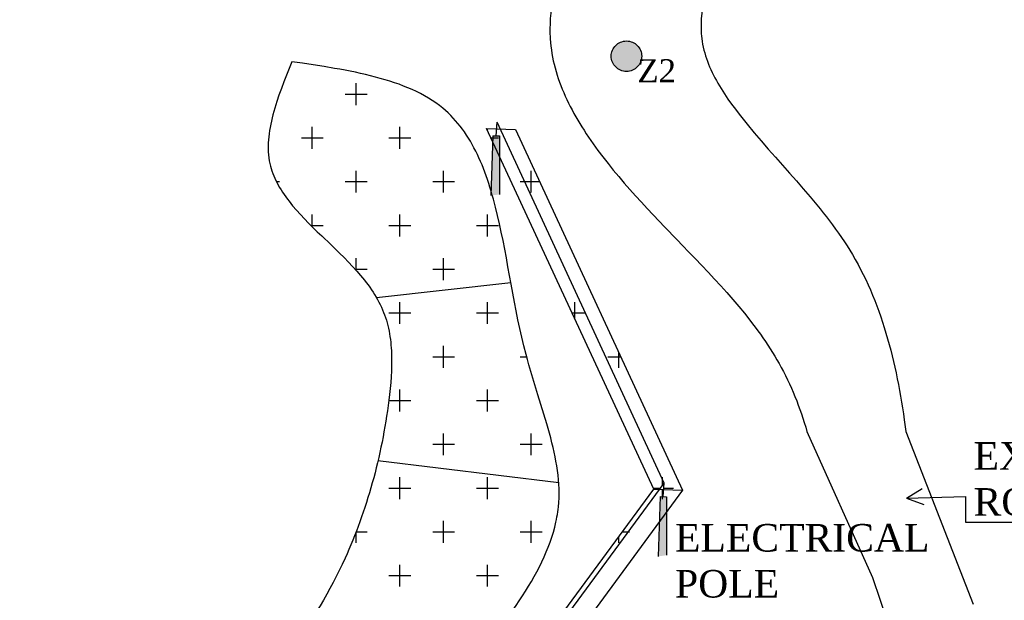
# Model space of a CAD drawing. Header units: millimetres. Extents: x 10604 to 12234, y -294 to 1108.
# Tile 5 of 10: x 10907 to 11336, y 504 to 756. Entities that reach past the tile are written whole.
import ezdxf

# ---------------------------------------------------------------- set-up
doc = ezdxf.new("R2010")
doc.units = ezdxf.units.MM
doc.linetypes.add('ACAD_ISO10W100', pattern=[18, 12, -3, 0, -3])
doc.styles.get("Standard").update_dxf_attribs({"font": 'times.ttf', "height": 6})

msp = doc.modelspace()

# ---------------------------------------------------------------- hatches: boundary and pattern name
at = {"linetype": 'ACAD_ISO10W100', "ltscale": 100}
h = msp.add_hatch(color=256, dxfattribs=at)
h.set_gradient(color1=(232, 107, 84), one_color=1, tint=1, name='INVSPHERICAL')
h.paths.add_polyline_path([(11178.1, 740.4, 1), (11164.85, 740.4, 1)])
h = msp.add_hatch(dxfattribs=at)
h.set_pattern_fill('CROSS', color=256, scale=3, style=0)
edge = h.paths.add_edge_path()
edge.add_spline(control_points=[(11112.52, 681.87), (11118.98, 660.26), (11124.08, 608.18), (11155.21, 540.88), (11096.31, 465.75), (11054.53, 411.77), (11015.1, 354.66), (10947.88, 374.72), (11004.97, 455.65), (11048.96, 509.07), (11068.62, 579.2), (11071.61, 646.43), (11002.32, 679.31), (11019.55, 722.45), (11025.77, 738)], knot_values=[114.5728, 114.5728, 114.5728, 114.5728, 181.952965, 249.723475, 326.11743, 435.027949, 474.34077, 515.802184, 582.637875, 683.091332, 754.460989, 793.913196, 874.285874, 919.603952, 919.603952, 919.603952, 919.603952], degree=3, periodic=0)
edge.add_spline(control_points=[(11025.77, 738), (11050.85, 734.34), (11092.61, 728.24), (11108.13, 696.54), (11112.52, 681.87)], knot_values=[0, 0, 0, 0, 68.822678, 114.5728, 114.5728, 114.5728, 114.5728], degree=3, periodic=0)
edge.add_line((11112.52, 681.87), (11113.24, 703.19))
edge.add_line((11113.24, 703.19), (11110.55, 708.99))
edge.add_line((11110.55, 708.99), (11114.93, 708.83))
edge.add_line((11114.93, 708.83), (11115.12, 711.68))
edge.add_line((11115.12, 711.68), (11116.47, 708.78))
edge.add_line((11116.47, 708.78), (11123.1, 708.54))
edge.add_line((11123.1, 708.54), (11195.87, 551.54))
edge.add_line((11195.87, 551.54), (11043.8, 344.68))
edge.add_line((11043.8, 344.68), (11035.63, 344.97))
edge.add_line((11035.63, 344.97), (11035.43, 341.92))
edge.add_line((11035.43, 341.92), (11036.83, 341.87))
edge.add_line((11036.83, 341.87), (11036.83, 316.39))
edge.add_line((11036.83, 316.39), (11033.14, 315.89))
edge.add_line((11033.14, 315.89), (11034.03, 341.96))
edge.add_line((11034.03, 341.96), (11035.43, 341.92))
edge.add_line((11035.43, 341.92), (11035.63, 344.97))
edge.add_line((11035.63, 344.97), (11031.25, 345.13))
edge.add_line((11031.25, 345.13), (11183.32, 551.99))
edge.add_line((11183.32, 551.99), (11113.24, 703.19))
edge.add_line((11113.24, 703.19), (11112.52, 681.87))
h.paths.add_polyline_path([(11187.89, 554.67), (11187.7, 551.83), (11185.85, 551.9)], flags=16)
h = msp.add_hatch(color=256, dxfattribs=at)
h.set_gradient(color1=(0, 0, 255), one_color=1, tint=1, name='INVSPHERICAL')
edge = h.paths.add_edge_path()
edge.add_spline(control_points=[(11994.58, 729.85), (11958.92, 717.32), (11892.83, 694.09), (11797.33, 713.94), (11715.18, 658.72), (11617.4, 703.94), (11531.4, 659.64), (11424.23, 689.1), (11423.27, 570.58), (11434.29, 499.88), (11438.96, 410.41), (11439.31, 357.78), (11426.83, 279.99), (11364.89, 299.77), (11327.11, 301.49), (11322.28, 301.5)], knot_values=[0, 0, 0, 0, 111.856649, 207.316252, 275.250466, 387.080043, 483.816989, 566.157218, 636.280824, 761.208907, 808.954717, 899.041168, 929.239915, 1019.517028, 1033.186267, 1033.186267, 1033.186267, 1033.186267], degree=3, periodic=0)
edge.add_line((11322.28, 301.5), (11317.61, 228.22))
edge.add_line((11317.61, 228.22), (11318.55, 218.57))
edge.add_spline(control_points=[(11318.55, 218.57), (11331.99, 215.98), (11364.52, 206.1), (11409.75, 189.81), (11466.16, 164.66), (11555.56, 178.41), (11544.62, 258.21), (11535.46, 307.97), (11526.21, 358.02), (11521.54, 403.94), (11505.84, 453.84), (11508.85, 498), (11528.08, 532.76), (11557.18, 565.75), (11614.77, 548.65), (11627.58, 592.62), (11659.57, 606.43), (11693.96, 601.45), (11736.75, 603.51), (11795.69, 627.82), (11863.26, 626.1), (11937.9, 637.13), (11978.48, 647.75), (12004.77, 654.63)], knot_values=[0, 0, 0, 0, 40.346761, 97.945327, 144.63046, 231.385161, 295.395521, 347.386032, 390.383243, 446.592853, 485.580691, 547.223756, 571.153892, 605.090221, 671.365021, 695.670919, 726.456904, 766.080933, 799.51354, 853.652385, 954.295935, 998.534822, 1079.971677, 1079.971677, 1079.971677, 1079.971677], degree=3, periodic=0)
edge.add_line((12004.77, 654.63), (11994.58, 729.85))
edge = h.paths.add_edge_path()
edge.add_spline(control_points=[(10674.56, 70.38), (10654.53, 68.24), (10616.02, 64.13), (10647.17, 9.25), (10666.67, -55.91), (10769.83, -57.83), (10857.1, -20.57), (10917.66, 58.51), (10990.48, 114.34), (11030.17, 201.93), (11093.2, 182.26), (11125.46, 220.39), (11172.99, 212.33), (11221.25, 198.13), (11258.37, 218.62), (11282.83, 221.24), (11289.38, 221.36)], knot_values=[1109.183329, 1109.183329, 1109.183329, 1109.183329, 1155.927712, 1199.007537, 1252.536058, 1361.161953, 1439.773648, 1541.929439, 1645.931569, 1729.447296, 1773.770663, 1810.627294, 1861.482277, 1904.635834, 1959.164737, 1978.932404, 1978.932404, 1978.932404, 1978.932404], degree=3, periodic=0)
edge.add_line((11289.38, 221.36), (11281.77, 296.89))
edge.add_spline(control_points=[(11281.77, 296.89), (11260.03, 292.03), (11214.92, 274.73), (11130.27, 256.02), (11103.85, 328.43), (11050.42, 322.86), (11026.51, 298.55), (11007.36, 272.3), (11000.18, 224.15), (10974.79, 175.87), (10920.67, 146.92), (10897.46, 98.77), (10845.68, 47.36), (10785.95, -1.95), (10689.92, 5.4), (10679.11, 51.16), (10674.56, 70.38)], knot_values=[1074.216301, 1074.216301, 1074.216301, 1074.216301, 1143.754261, 1225.923939, 1284.031451, 1329.170007, 1357.336594, 1385.991267, 1424.55574, 1501.787621, 1537.829894, 1604.060884, 1654.678822, 1756.937765, 1832.327656, 1886.933712, 1886.933712, 1886.933712, 1886.933712], degree=3, periodic=0)
h = msp.add_hatch(color=256, dxfattribs=at)
h.set_gradient(color1=(101, 20, 6), one_color=1, tint=1, name='INVSPHERICAL')
h.paths.add_polyline_path([(11116.13, 705.73), (11113.33, 705.83), (11112.44, 679.75), (11116.13, 680.25)])
h = msp.add_hatch(color=256, dxfattribs=at)
h.set_gradient(color1=(101, 20, 6), one_color=1, tint=1, name='INVSPHERICAL')
h.paths.add_polyline_path([(11188.9, 548.73), (11186.1, 548.82), (11185.21, 522.74), (11188.9, 523.25)])

# ---------------------------------------------------------------- linework, layer by layer
for p, q in [((11114.73, 705.78), (11115.12, 711.68)), ((11187.89, 554.67), (11115.12, 711.68)), ((11110.55, 708.99), (11123.1, 708.54)), ((11183.32, 551.99), (11110.55, 708.99)), ((11123.1, 708.54), (11195.87, 551.54)), ((11113.33, 705.83), (11112.44, 679.75)), ((11113.33, 705.83), (11116.13, 705.73)), ((11116.13, 705.73), (11116.13, 680.25)), ((11121.17, 641.79), (11062.68, 635.29)), ((11141.97, 554.81), (11063.31, 564.4)), ((11035.82, 347.82), (11187.89, 554.67)), ((11187.5, 548.77), (11187.89, 554.67)), ((11031.25, 345.13), (11183.32, 551.99)), ((11195.87, 551.54), (11043.8, 344.68)), ((11183.32, 551.99), (11195.87, 551.54)), ((11186.1, 548.82), (11185.21, 522.74)), ((11186.1, 548.82), (11188.9, 548.73)), ((11188.9, 548.73), (11188.9, 523.25)), ((11293.29, 548.09), (11300.17, 552.27)), ((11293.29, 548.09), (11319.06, 548.77)), ((11319.06, 548.77), (11319.06, 537.68)), ((11293.29, 548.09), (11300.91, 545.4)), ((11319.06, 537.68), (11373.21, 537.68))]:
    msp.add_line(p, q, dxfattribs=at)
at = {"color": 26, "linetype": 'ACAD_ISO10W100', "ltscale": 100}
for p, q in [((11250.03, 577.09), (11278.48, 513.51)), ((11293.03, 577.09), (11322.41, 502.02)), ((11278.48, 513.51), (11303.84, 439.19))]:
    msp.add_line(p, q, dxfattribs=at)
at = {"linetype": 'ACAD_ISO10W100', "ltscale": 100}
msp.add_circle((11171.47, 740.4), 6.63, dxfattribs=at)
at = {"color": 26, "linetype": 'ACAD_ISO10W100', "ltscale": 100}
for points, knots in [([(11184.14, 913.7), (11180.42, 883.41), (11164.39, 828.35), (11119, 735.14), (11188.81, 666.22), (11235.7, 616.03), (11247.06, 587.48), (11250.03, 577.09)], [44.675675, 44.675675, 44.675675, 44.675675, 139.922012, 216.87762, 327.342765, 389.908405, 423.235493, 423.235493, 423.235493, 423.235493]), ([(11230.18, 913.7), (11222.44, 876.24), (11214.95, 833), (11208.37, 777.67), (11198.41, 745.19), (11229.86, 700.74), (11277.35, 655.97), (11289.57, 604.56), (11293.03, 577.09)], [274.988259, 274.988259, 274.988259, 274.988259, 390.017963, 407.301846, 443.228151, 485.450576, 558.370787, 639.032747, 639.032747, 639.032747, 639.032747])]:
    msp.add_open_spline(points, degree=3, knots=knots, dxfattribs=at)
at = {"linetype": 'ACAD_ISO10W100', "ltscale": 100}
msp.add_spline([(11025.77, 738), (11091.55, 717.77), (11127.74, 610.59), (11141.84, 544.3), (11105.35, 477.18), (11039.84, 390.18), (11010.81, 363.67), (10971.01, 375.27), (10993.4, 438.24), (11048.96, 521.93), (11068.03, 590.7), (11065.32, 630.06), (11016.22, 693.7), (11025.77, 738)], degree=3, dxfattribs=at)
at = {"ltscale": 100}
for points in [[(11994.58, 729.85), (11885.9, 703.37), (11790.48, 700.72), (11726.87, 676.88), (11615.54, 687.47), (11520.12, 671.58), (11437.95, 666.29), (11424.69, 597.43), (11435.3, 472.95), (11437.95, 425.28), (11435.3, 335.23), (11427.34, 306.1), (11337.22, 300.8), (11215.29, 276.96), (11133.12, 276.96), (11093.36, 319.34), (11048.3, 316.69), (11027.1, 298.15), (11011.2, 274.32), (11000.59, 237.24), (10960.83, 171.03), (10931.68, 149.84), (10891.92, 96.87), (10857.46, 59.79), (10769.99, 6.82), (10695.77, 20.06), (10674.56, 70.38)], [(12004.77, 654.63), (11925.52, 635.88), (11881.73, 629.63), (11781.63, 619.21), (11729.49, 604.62), (11696.12, 602.54), (11656.5, 602.54), (11629.39, 587.95), (11616.87, 567.11), (11552.22, 552.53), (11527.2, 529.6), (11515.84, 508.54), (11509.99, 447.18), (11518.76, 409.19), (11527.53, 353.67), (11534.84, 311.3), (11543.84, 260.09), (11540.56, 196.17), (11456.9, 173.22), (11412.61, 187.97), (11358.47, 207.64), (11269.88, 219.12), (11217.39, 204.36), (11174.74, 210.92), (11123.88, 210.92), (11092.71, 191.25), (11048.42, 189.61), (10991, 128.96), (10919.22, 53.7), (10846.96, -18.51), (10774.7, -49.45), (10667.33, -32.95), (10642.55, 14.5), (10630.17, 55.76), (10674.56, 70.38)]]:
    msp.add_spline(points, degree=3, dxfattribs=at)

# ---------------------------------------------------------------- texts
at = {"linetype": 'ACAD_ISO10W100', "width": 65.576, "attachment_point": 1}
for s, insert, char_height in [('{\\H1.111x;Z2} ', (11176.24, 739.1), 9), ('{\\H1.333x;EXISTING ROAD}', (11322.54, 572.46), 9), ('ELECTRICAL POLE ', (11192.6, 536.85), 12)]:
    msp.add_mtext(s, dxfattribs=dict(at, insert=insert, char_height=char_height))

doc.saveas('drawing.dxf')
